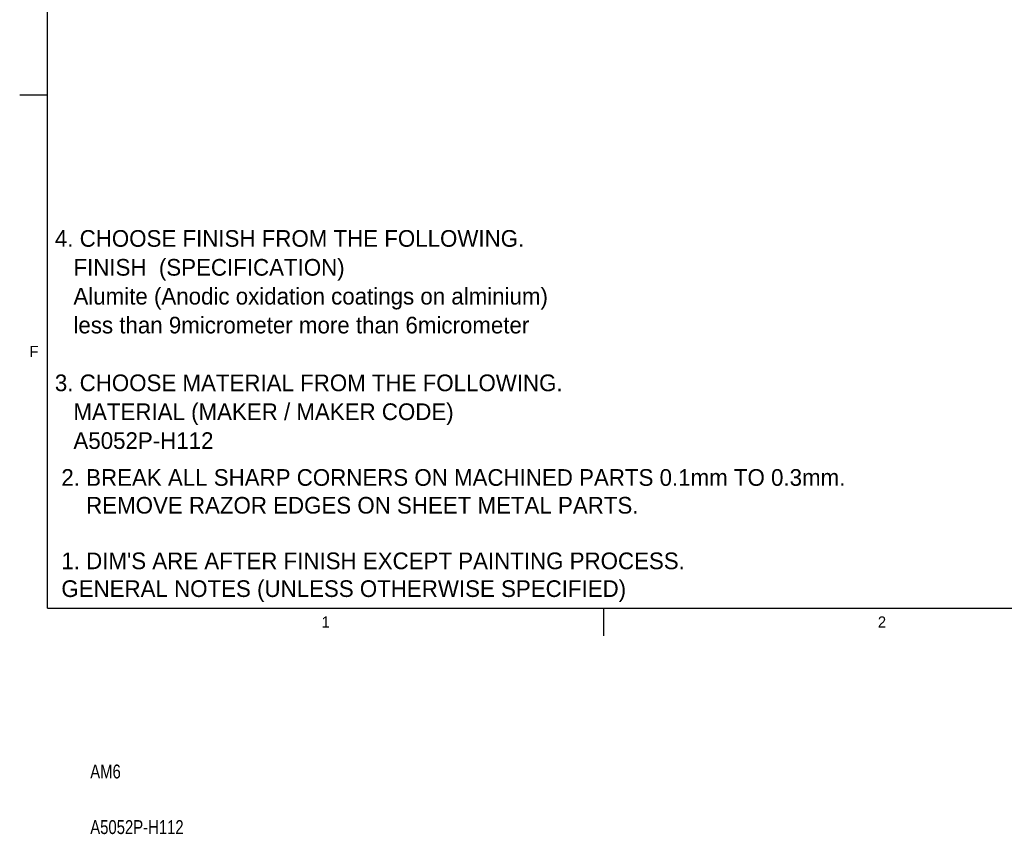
# Model space of a CAD drawing. Extents: x 0 to 826, y -21 to 621.
# Tile 1 of 29: x 15 to 192, y -21 to 126. Entities that reach past the tile are written whole.
import ezdxf
from ezdxf.enums import TextEntityAlignment as Align

# ---------------------------------------------------------------- set-up
doc = ezdxf.new("R2010")
doc.units = 0
for name, color, linetype in [('DEFAULT', 7, 'CONTINUOUS'), ('LAYER0$C$L0', 7, 'CONTINUOUS'), ('LAYER1$C$L1', 7, 'CONTINUOUS'), ('LAYER100$C$L100', 7, 'CONTINUOUS')]:
    doc.layers.add(name, color=color, linetype=linetype)
doc.styles.add('SEACAD_ARIAL_TTF', font='txt')

msp = doc.modelspace()

# ---------------------------------------------------------------- linework, layer by layer
at = {"layer": 'LAYER0$C$L0', "color": 7, "linetype": 'CONTINUOUS'}
for p, q in [((20, 20), (20, 574)), ((15, 112.3334), (20, 112.3334)), ((20, 20), (821, 20)), ((120.125, 15), (120.125, 20))]:
    msp.add_line(p, q, dxfattribs=at)

# ---------------------------------------------------------------- texts
at = {"layer": 'DEFAULT', "color": 7, "linetype": 'CONTINUOUS', "style": 'SEACAD_ARIAL_TTF'}
for s, p in [('4. CHOOSE FINISH FROM THE FOLLOWING.^J', (21.3323, 88.0032)), ('   FINISH  (SPECIFICATION)^J', (21.3323, 82.8076)), ('   Alumite (Anodic oxidation coatings on alminium)', (21.3323, 77.6119)), ('   less than 9micrometer more than 6micrometer', (21.3323, 72.4163)), ('3. CHOOSE MATERIAL FROM THE FOLLOWING.^J', (21.3323, 62.025)), ('   MATERIAL (MAKER / MAKER CODE)^J', (21.3323, 56.8293)), ('   A5052P-H112', (21.3323, 51.6337))]:
    msp.add_text(s, height=3, dxfattribs=at).set_placement(p, align=Align.TOP_LEFT)
at = {"layer": 'DEFAULT', "color": 7, "linetype": 'CONTINUOUS', "style": 'SEACAD_ARIAL_TTF', "width": 0.8}
for s, p in [('AM6', (27.7, -8.1522)), ('A5052P-H112', (27.7, -18.1522))]:
    msp.add_text(s, height=2.5, dxfattribs=at).set_placement(p, align=Align.TOP_LEFT)
at = {"layer": 'LAYER1$C$L1', "color": 7, "linetype": 'CONTINUOUS', "style": 'SEACAD_ARIAL_TTF'}
for s, p in [('F', (16.7674, 67.1667)), ('1', (69.3299, 18.5)), ('2', (169.4549, 18.5))]:
    msp.add_text(s, height=2, dxfattribs=at).set_placement(p, align=Align.TOP_LEFT)
at = {"layer": 'LAYER100$C$L100', "color": 7, "linetype": 'CONTINUOUS', "style": 'SEACAD_ARIAL_TTF'}
for s, p in [('2. BREAK ALL SHARP CORNERS ON MACHINED PARTS 0.1mm TO 0.3mm.', (22.5, 44.9999)), ('    REMOVE RAZOR EDGES ON SHEET METAL PARTS.', (22.5, 39.9999)), ("1. DIM'S ARE AFTER FINISH EXCEPT PAINTING PROCESS.", (22.5, 30)), ('GENERAL NOTES (UNLESS OTHERWISE SPECIFIED)', (22.5, 25))]:
    msp.add_text(s, height=2.999994, dxfattribs=at).set_placement(p, align=Align.TOP_LEFT)

doc.saveas('drawing.dxf')
